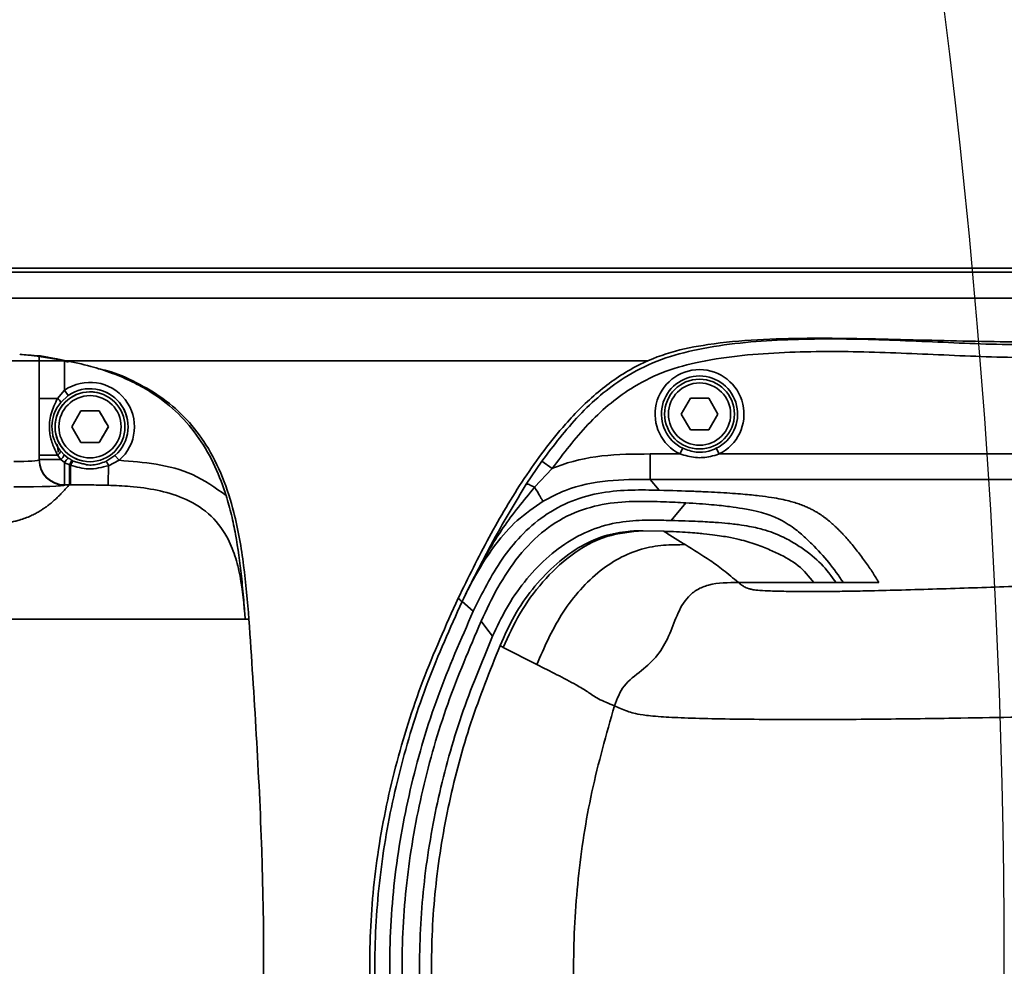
# Model space of a CAD drawing. Header units: millimetres. Extents: x 4180 to 7964, y -765 to 3096.
# Tile 14 of 30: x 6134 to 6211, y 890 to 965. Entities that reach past the tile are written whole.
import ezdxf

# ---------------------------------------------------------------- set-up
doc = ezdxf.new("R2010")
doc.units = ezdxf.units.MM
doc.header["$PDSIZE"] = -1
doc.layers.add('细线层', color=7, linetype='Continuous')
doc.dimstyles.new('ISO-25', dxfattribs={"dimscale": 5, "dimtxt": 3.5, "dimasz": 4.5, "dimexe": 3.5, "dimexo": 0.625, "dimtad": 1, "dimdec": 1, "dimtxsty": 'Standard', "dimcen": 2.5, "dimclrd": 1, "dimclre": 1, "dimadec": 0, "dimazin": 0, "dimtfac": 1, "dimtdec": 1, "dimtmove": 1, "dimatfit": 3, "dimfxl": 1, "dimarcsym": 0})

# ---------------------------------------------------------------- blocks, each defined once
blk = doc.blocks.new('*D54')
at = {"color": 1, "lineweight": -2, "transparency": 16777216}
for p, q in [((6232.358, 1182.02), (6174.595, 1154.905)), ((5611.093, 890.383), (6154.227, 1145.344))]:
    blk.add_line(p, q, dxfattribs=at)
at = {"color": 1, "transparency": 16777216}
blk.add_solid([(6173.002, 1158.299), (6176.189, 1151.51), (6154.227, 1145.344)], dxfattribs=at)
at = {"layer": 'Defpoints', "color": 0, "transparency": 16777216}
for p in [(6154.227, 1145.344), (5611.093, 890.383)]:
    blk.add_point(p, dxfattribs=at)
at = {"color": 0, "transparency": 16777216, "insert": (6209.345, 1184.336), "char_height": 17.5, "attachment_point": 5, "rotation": 25.14658}
blk.add_mtext('{\\fHYSWLongFangSong|b1|i0|c134|p2;R600}', dxfattribs=at)

msp = doc.modelspace()

# ---------------------------------------------------------------- linework, layer by layer
at = {"color": 4}
msp.add_arc((5611.093, 890.383), 600, 225, 135, dxfattribs=at)
at = {"layer": '细线层', "linetype": 'Continuous', "lineweight": 35}
for p, q in [((5876.681, 945.383), (6266.093, 945.383)), ((6266.093, 945.051), (5875.309, 945.051)), ((5873.75, 943.021), (6266.093, 943.021)), ((6135.093, 938.425), (6135.093, 930.274)), ((6135.093, 935.119), (6135.093, 938.425)), ((6135.093, 938.425), (6137.093, 938.111)), ((6183.015, 938.077), (6087.416, 938.077)), ((6137.093, 938.111), (6137.093, 935.755)), ((6136.539, 935.119), (6135.093, 935.119)), ((6136.539, 935.119), (6137.093, 935.755)), ((6137.379, 935.344), (6136.785, 934.799)), ((6137.093, 935.755), (6137.379, 935.344)), ((6185.65, 933.883), (6186.372, 935.133)), ((6186.372, 935.133), (6187.815, 935.133)), ((6187.815, 935.133), (6188.537, 933.883)), ((6137.65, 932.883), (6138.372, 934.133)), ((6138.372, 934.133), (6139.815, 934.133)), ((6139.815, 934.133), (6140.537, 932.883)), ((6186.372, 932.633), (6185.65, 933.883)), ((6188.537, 933.883), (6187.815, 932.633)), ((6138.372, 931.633), (6137.65, 932.883)), ((6140.537, 932.883), (6139.815, 931.633)), ((6187.815, 932.633), (6186.372, 932.633)), ((6139.815, 931.633), (6138.372, 931.633)), ((6136.539, 930.646), (6135.093, 930.646)), ((6135.093, 930.305), (6135.093, 930.646)), ((6136.799, 930.305), (6136.539, 930.646)), ((6136.785, 930.966), (6137.064, 930.673)), ((6137.064, 930.673), (6137.379, 930.421)), ((6140.348, 930.157), (6141.061, 930.618)), ((6141.389, 930.24), (6141.061, 930.618)), ((6183.2, 928.741), (6183.2, 930.74)), ((6183.2, 930.74), (6185.552, 930.74)), ((6185.772, 931.189), (6185.552, 930.74)), ((6188.635, 930.74), (6188.415, 931.189)), ((6188.635, 930.74), (6235.552, 930.74)), ((6135.093, 930.274), (6135.093, 930.305)), ((6135.093, 930.305), (6136.799, 930.305)), ((6137.093, 930.069), (6136.799, 930.305)), ((6137.559, 929.85), (6137.466, 929.888)), ((6137.699, 930.226), (6137.778, 930.186)), ((6137.778, 930.186), (6138.539, 929.975)), ((6141.389, 930.24), (6140.561, 929.817)), ((6173.452, 928.351), (6174.682, 930.185)), ((6175.496, 929.606), (6174.682, 930.185)), ((6175.496, 929.606), (6174.108, 928.116)), ((6137.093, 928.306), (6137.093, 928.275)), ((6137.466, 928.306), (6137.093, 928.306)), ((6137.559, 928.306), (6137.466, 928.306)), ((6183.2, 928.741), (6183.918, 927.883)), ((6241.132, 928.741), (6183.2, 928.741)), ((6184.86, 925.499), (6186.018, 926.891)), ((6184.288, 924.659), (6182.644, 924.697)), ((6196.099, 920.603), (6190.169, 920.603)), ((6197.849, 920.603), (6196.099, 920.603)), ((6197.849, 920.603), (6198.421, 920.603)), ((6201.221, 920.603), (6198.421, 920.603)), ((6168.391, 919.107), (6168.493, 919.322)), ((6168.391, 919.107), (6169.276, 918.349)), ((6151.376, 917.721), (6151.319, 917.721)), ((6151.613, 917.721), (6151.376, 917.721)), ((6171.642, 915.501), (6171.38, 915.642)), ((6174.278, 914.151), (6171.642, 915.501)), ((6180.394, 910.908), (6180.393, 910.905))]:
    msp.add_line(p, q, dxfattribs=at)
at = {"layer": '细线层', "linetype": 'Continuous', "lineweight": 35, "flags": 128}
for points in [[(6136.593, 930.883), (6136.555, 931.273), (6136.49, 931.516)], [(6137.093, 928.306), (6137.093, 928.348), (6137.093, 928.452), (6137.093, 928.615), (6137.093, 928.83), (6137.093, 929.092), (6137.093, 929.393), (6137.093, 929.722), (6137.093, 930.069)], [(6137.559, 928.306), (6137.559, 928.343), (6137.559, 928.432), (6137.559, 928.572), (6137.559, 928.758), (6137.559, 928.985), (6137.559, 929.248), (6137.559, 929.539), (6137.559, 929.85)], [(6140.512, 928.276), (6140.513, 928.312), (6140.516, 928.401), (6140.521, 928.54), (6140.526, 928.726), (6140.534, 928.953), (6140.542, 929.215), (6140.551, 929.506), (6140.561, 929.817)], [(6170.793, 916.377), (6170.342, 916.972), (6169.89, 917.567)]]:
    msp.add_lwpolyline(points, dxfattribs=at)
at = {"layer": '细线层', "linetype": 'Continuous', "lineweight": 35}
for centre, radius in [((6187.093, 933.883), 2.75), ((6187.093, 933.883), 2.45), ((6139.093, 932.883), 2.75), ((6139.093, 932.883), 2.45)]:
    msp.add_circle(centre, radius, dxfattribs=at)
for centre, radius, start, end in [((6187.093, 933.883), 3.5, 296.13231, 243.86769), ((6187.093, 933.883), 3, 296.13231, 243.86769), ((6139.093, 932.883), 3.5, 310.9839, 124.8499), ((6139.093, 932.883), 3, 310.9839, 124.8499), ((6139.093, 932.883), 2.75, 79.13961, 259.13961), ((6136.236, 934.631), 0.574, 17.06129, 58.16967), ((6139.093, 932.883), 3, 0.00003, 79.13961), ((6136.236, 931.134), 0.574, 301.83033, 342.93871), ((6136.104, 931.084), 1.044, 311.74863, 336.83192), ((6137.093, 930.305), 2, 180.01383, 270.01383), ((6137.093, 930.274), 2, 180.01383, 270.01383), ((6138.497, 929.22), 1.64, 132.95275, 148.82554), ((6138.44, 929.515), 0.943, 134.58587, 159.14129), ((6139.69, 929.51), 0.923, 19.47051, 44.56981)]:
    msp.add_arc(centre, radius, start, end, dxfattribs=at)
for centre, major_axis, ratio in [((6133.093, 930.274), (2, 0), 0.062164), ((6133.093, 928.275), (4, 0), 0.031082)]:
    msp.add_ellipse(centre, major_axis=major_axis, ratio=ratio, start_param=4.712389, end_param=6.283185, dxfattribs=at)
for points, knots in [([(6168.085, 919.378), (6168.878, 920.991), (6170.464, 924.218), (6173.211, 928.856), (6176.071, 932.712), (6179.025, 935.69), (6181.832, 937.632), (6184.806, 938.831), (6189.338, 939.697), (6195.576, 939.935), (6203.415, 939.738), (6213.813, 939.492), (6222.858, 939.54), (6230.545, 939.613), (6234.324, 939.541), (6237.779, 939.112), (6240.819, 938.221), (6243.399, 936.961), (6245.682, 935.216), (6247.969, 932.756), (6250.048, 929.502), (6252.607, 923.784), (6255.124, 915.95), (6257.146, 905.997), (6258.179, 895.904), (6258.229, 885.771), (6257.219, 875.707), (6255.624, 867.575), (6254.29, 862.862), (6253.872, 861.387)], [0, 0, 0, 0, 0.032666, 0.065341, 0.097866, 0.11964, 0.141341, 0.159402, 0.177494, 0.224915, 0.272497, 0.320086, 0.413948, 0.436888, 0.459817, 0.482628, 0.499917, 0.517181, 0.534499, 0.55184, 0.578, 0.60424, 0.665557, 0.727119, 0.788554, 0.849683, 0.910979, 0.972129, 1, 1, 1, 1]), ([(6174.682, 930.185), (6175.617, 931.418), (6177.482, 933.875), (6180.604, 936.543), (6183.725, 938.149), (6187.773, 939.278), (6193.223, 939.806), (6199.953, 939.834), (6206.691, 939.506), (6212.98, 939.265), (6218.82, 939.473), (6224.195, 939.774), (6229.565, 939.884), (6234.88, 939.484), (6239.352, 938.497), (6242.838, 936.943), (6245.323, 935.161), (6247.398, 932.957), (6248.783, 930.984), (6249.479, 929.762), (6249.681, 929.408)], [0, 0, 0, 0, 0.056457, 0.112587, 0.148244, 0.183922, 0.265473, 0.347414, 0.429809, 0.511983, 0.57733, 0.643241, 0.708783, 0.773432, 0.837714, 0.874962, 0.912199, 0.948623, 0.985111, 1, 1, 1, 1]), ([(6133.556, 938.592), (6133.624, 938.586), (6133.908, 938.56), (6134.371, 938.512), (6134.824, 938.459), (6135.06, 938.429), (6135.084, 938.426), (6135.093, 938.425)], [0, 0, 0, 0, 0.079097, 0.332454, 0.585889, 0.838322, 1, 1, 1, 1]), ([(6134.206, 938.528), (6134.536, 938.512), (6135.617, 938.461), (6136.664, 938.172), (6137.392, 937.971)], [0, 0, 0, 0, 0.304966, 1, 1, 1, 1]), ([(6135.093, 938.425), (6135.115, 938.422), (6135.159, 938.417), (6135.499, 938.372), (6135.999, 938.299), (6136.562, 938.209), (6136.938, 938.139), (6137.093, 938.111)], [0, 0, 0, 0, 0.211849, 0.423679, 0.636051, 0.85003, 1, 1, 1, 1]), ([(6248.807, 928.924), (6248.612, 929.265), (6247.948, 930.431), (6246.631, 932.31), (6244.672, 934.397), (6242.334, 936.074), (6238.985, 937.562), (6234.617, 938.519), (6229.367, 938.904), (6224.063, 938.783), (6218.754, 938.475), (6212.975, 938.265), (6206.74, 938.507), (6200.051, 938.839), (6193.372, 938.817), (6188.014, 938.304), (6184.101, 937.217), (6181.146, 935.696), (6178.176, 933.146), (6176.391, 930.789), (6175.496, 929.606)], [0, 0, 0, 0, 0.014711, 0.050241, 0.085706, 0.121457, 0.157219, 0.222293, 0.287743, 0.354111, 0.420855, 0.487021, 0.570641, 0.654489, 0.737872, 0.820854, 0.855123, 0.889371, 0.944518, 1, 1, 1, 1]), ([(6137.093, 938.11), (6137.785, 937.965), (6139.059, 937.697), (6140.834, 937.125), (6142.393, 936.468), (6144.098, 935.534), (6145.876, 934.182), (6147.56, 932.269), (6148.847, 930.08), (6149.501, 928.429), (6149.782, 927.55), (6149.807, 927.472)], [0, 0, 0, 0, 0.120754, 0.222346, 0.318282, 0.409461, 0.554074, 0.697575, 0.842275, 0.985951, 1, 1, 1, 1]), ([(6139.726, 937.453), (6139.973, 937.403), (6141.026, 937.189), (6142.762, 936.388), (6144.905, 935.155), (6146.763, 933.489), (6148.37, 931.405), (6149.598, 928.919), (6150.604, 925.721), (6151.25, 921.964), (6151.492, 919.136), (6151.613, 917.721)], [0, 0, 0, 0, 0.030312, 0.12907, 0.227667, 0.327258, 0.426879, 0.542621, 0.658649, 0.829151, 1, 1, 1, 1]), ([(6135.093, 930.646), (6135.093, 930.686), (6135.093, 931.299), (6135.093, 932.46), (6135.093, 933.923), (6135.093, 934.805), (6135.093, 935.119)], [0, 0, 0, 0, 0.0266861, 0.4080361, 0.789736, 1, 1, 1, 1]), ([(6136.539, 930.646), (6136.39, 930.946), (6136.086, 931.554), (6135.837, 932.661), (6135.953, 933.918), (6136.344, 934.718), (6136.539, 935.119)], [0, 0, 0, 0, 0.213668, 0.433825, 0.716538, 1, 1, 1, 1]), ([(6136.785, 934.799), (6136.682, 934.661), (6136.464, 934.37), (6136.187, 933.743), (6136.039, 932.903), (6136.19, 931.943), (6136.518, 931.301), (6136.746, 931.015), (6136.785, 930.966)], [0, 0, 0, 0, 0.125359, 0.264768, 0.490733, 0.731295, 0.953841, 1, 1, 1, 1]), ([(6140.537, 932.883), (6140.408, 933.106), (6140.167, 933.523), (6139.927, 933.939), (6139.815, 934.133)], [0, 0, 0, 0, 0.534625, 1, 1, 1, 1]), ([(6139.815, 931.633), (6139.944, 931.856), (6140.185, 932.273), (6140.425, 932.689), (6140.537, 932.883)], [0, 0, 0, 0, 0.534625, 1, 1, 1, 1]), ([(6138.372, 931.633), (6138.557, 931.633), (6138.984, 931.633), (6139.481, 931.633), (6139.768, 931.633), (6139.815, 931.633)], [0, 0, 0, 0, 0.388748, 0.899654, 1, 1, 1, 1]), ([(6175.496, 929.606), (6175.609, 929.651), (6176.853, 930.147), (6179.437, 930.72), (6181.927, 930.734), (6183.2, 930.74)], [0, 0, 0, 0, 0.046772, 0.513033, 1, 1, 1, 1]), ([(6188.635, 930.74), (6188.407, 930.665), (6187.808, 930.469), (6186.737, 930.399), (6185.956, 930.624), (6185.552, 930.74)], [0, 0, 0, 0, 0.228793, 0.601127, 1, 1, 1, 1]), ([(6185.772, 931.189), (6186.116, 931.064), (6186.778, 930.823), (6187.716, 930.901), (6188.22, 931.109), (6188.415, 931.189)], [0, 0, 0, 0, 0.399925, 0.768668, 1, 1, 1, 1]), ([(6137.466, 929.888), (6137.359, 929.936), (6137.233, 929.992), (6137.112, 930.059), (6137.093, 930.069)], [0, 0, 0, 0, 0.846734, 1, 1, 1, 1]), ([(6137.379, 930.421), (6137.395, 930.41), (6137.498, 930.339), (6137.607, 930.278), (6137.699, 930.226)], [0, 0, 0, 0, 0.154623, 1, 1, 1, 1]), ([(6137.466, 928.306), (6137.466, 928.342), (6137.466, 928.416), (6137.466, 928.882), (6137.466, 929.415), (6137.466, 929.775), (6137.466, 929.888)], [0, 0, 0, 0, 0.289282, 0.578565, 0.867847, 1, 1, 1, 1]), ([(6140.561, 929.817), (6140.033, 929.685), (6139.028, 929.433), (6138.032, 929.716), (6137.559, 929.85)], [0, 0, 0, 0, 0.524165, 1, 1, 1, 1]), ([(6138.539, 929.975), (6138.634, 929.944), (6139.042, 929.815), (6139.689, 929.906), (6140.17, 930.089), (6140.348, 930.157)], [0, 0, 0, 0, 0.161742, 0.689584, 1, 1, 1, 1]), ([(6141.389, 930.24), (6142.358, 930.163), (6144.319, 930.007), (6147.29, 929.272), (6148.957, 928.079), (6149.807, 927.472)], [0, 0, 0, 0, 0.323827, 0.655478, 1, 1, 1, 1]), ([(6137.466, 928.306), (6137.393, 928.225), (6137.254, 928.072), (6137.052, 927.855), (6136.845, 927.637), (6136.628, 927.417), (6136.397, 927.196), (6136.158, 926.981), (6135.916, 926.781), (6135.662, 926.591), (6135.418, 926.422), (6135.151, 926.252), (6134.859, 926.084), (6134.516, 925.906), (6134.139, 925.737), (6133.739, 925.591), (6133.357, 925.482), (6132.98, 925.394), (6132.523, 925.309), (6131.912, 925.224), (6131.108, 925.142), (6130.151, 925.075), (6129.168, 925.025), (6128.031, 924.979), (6126.312, 924.929), (6123.849, 924.885), (6121.138, 924.86), (6118.323, 924.852), (6115.51, 924.856), (6112.708, 924.864), (6110.128, 924.873), (6107.334, 924.883), (6104.075, 924.894), (6100.16, 924.908), (6096.044, 924.922), (6092.001, 924.936), (6088.033, 924.95), (6084.139, 924.964), (6080.319, 924.978), (6074.49, 924.998), (6066.815, 925.026), (6058.564, 925.055), (6051.857, 925.079), (6046.57, 925.098), (6041.47, 925.117), (6036.557, 925.135), (6031.83, 925.152), (6027.29, 925.169), (6022.936, 925.185), (6018.039, 925.203), (6012.14, 925.226), (6005.068, 925.253), (5997.773, 925.282), (5990.615, 925.311), (5983.589, 925.341), (5976.442, 925.373), (5969.284, 925.409), (5962.27, 925.45), (5955.384, 925.501), (5948.652, 925.565), (5942.614, 925.646), (5937.459, 925.747), (5933.241, 925.863), (5929.665, 925.998), (5926.495, 926.146), (5923.49, 926.308), (5920.643, 926.479), (5917.901, 926.658), (5915.494, 926.825), (5913.288, 926.984), (5911.293, 927.133), (5909.451, 927.276), (5908.379, 927.369), (5907.907, 927.41)], [0, 0, 0, 0, 0.021366, 0.040428, 0.057542, 0.079156, 0.098634, 0.115976, 0.136123, 0.151667, 0.166478, 0.180717, 0.196703, 0.211181, 0.227909, 0.24157, 0.249773, 0.257, 0.26526, 0.272429, 0.28014, 0.287849, 0.291779, 0.295561, 0.303259, 0.310957, 0.318657, 0.326364, 0.334076, 0.341791, 0.349507, 0.355427, 0.364917, 0.376477, 0.387833, 0.398985, 0.409933, 0.420676, 0.431216, 0.441552, 0.468924, 0.494754, 0.509859, 0.52445, 0.538526, 0.552089, 0.565138, 0.577672, 0.589693, 0.6012, 0.618243, 0.63856, 0.659811, 0.678719, 0.697939, 0.718129, 0.738113, 0.757565, 0.776821, 0.796299, 0.815409, 0.830782, 0.846152, 0.861528, 0.876911, 0.893227, 0.911036, 0.92791, 0.945683, 0.959397, 0.97378, 0.988463, 1, 1, 1, 1]), ([(6140.512, 928.276), (6140.02, 928.287), (6139.036, 928.31), (6138.051, 928.307), (6137.559, 928.306)], [0, 0, 0, 0, 0.4998924, 1, 1, 1, 1]), ([(6151.319, 917.721), (6151.319, 917.721), (6151.225, 918.859), (6151.072, 920.545), (6150.544, 922.719), (6149.831, 924.453), (6148.505, 926.156), (6146.508, 927.327), (6144.378, 927.932), (6142.39, 928.194), (6141.097, 928.25), (6140.512, 928.276)], [0, 0, 0, 0, 0.000003, 0.197013, 0.291124, 0.384942, 0.518896, 0.654946, 0.776744, 0.899016, 1, 1, 1, 1]), ([(6168.494, 919.322), (6168.494, 919.322), (6168.494, 919.322), (6168.494, 919.322), (6168.494, 919.322), (6168.495, 919.324), (6168.5, 919.335), (6168.568, 919.477), (6168.822, 920.001), (6169.613, 921.598), (6171.131, 924.514), (6172.603, 926.948), (6173.452, 928.351)], [0, 0, 0, 0, 0.000006, 0.000017, 0.000037, 0.000064, 0.000728, 0.003383, 0.045844, 0.169625, 0.521156, 1, 1, 1, 1]), ([(6183.2, 928.741), (6182.09, 928.737), (6179.843, 928.728), (6176.941, 928.161), (6175.349, 927.322), (6174.767, 927.014)], [0, 0, 0, 0, 0.382248, 0.7739, 1, 1, 1, 1]), ([(6241.132, 928.741), (6240.954, 928.582), (6240.606, 928.271), (6240.098, 927.812), (6239.613, 927.372), (6239.152, 926.951), (6238.714, 926.548), (6238.281, 926.145), (6237.815, 925.71), (6237.322, 925.249), (6236.802, 924.769), (6236.281, 924.309), (6235.734, 923.858), (6235.192, 923.456), (6234.65, 923.1), (6234.097, 922.777), (6233.486, 922.463), (6232.785, 922.152), (6232.05, 921.872), (6231.235, 921.617), (6230.239, 921.377), (6228.563, 921.135), (6226.08, 920.925), (6223.237, 920.756), (6220.489, 920.629), (6217.402, 920.505), (6214.388, 920.394), (6211.4, 920.288), (6208.65, 920.195), (6205.862, 920.106), (6203.19, 920.028), (6200.887, 919.969), (6198.998, 919.931), (6197.598, 919.912), (6196.458, 919.903), (6195.548, 919.901), (6194.694, 919.906), (6193.887, 919.916), (6193.152, 919.932), (6192.3, 919.96), (6191.601, 920.005), (6191.219, 920.064), (6190.856, 920.155), (6190.607, 920.278), (6190.364, 920.438), (6190.236, 920.546), (6190.169, 920.603)], [0, 0, 0, 0, 0.047201, 0.092574, 0.136119, 0.177835, 0.217723, 0.255783, 0.297359, 0.347079, 0.392444, 0.439896, 0.483815, 0.526374, 0.559235, 0.589502, 0.622568, 0.652644, 0.682073, 0.705939, 0.728664, 0.753973, 0.779443, 0.79547, 0.811498, 0.826163, 0.843557, 0.85636, 0.869476, 0.882563, 0.894899, 0.904997, 0.91146, 0.916873, 0.920142, 0.923144, 0.925974, 0.928749, 0.931716, 0.934684, 0.940594, 0.946528, 0.952467, 0.967947, 0.983142, 1, 1, 1, 1]), ([(6149.807, 927.472), (6149.955, 926.96), (6150.253, 925.934), (6150.682, 923.819), (6150.977, 921.607), (6151.168, 919.568), (6151.256, 918.497), (6151.296, 918.005), (6151.312, 917.799), (6151.318, 917.733), (6151.319, 917.721)], [0, 0, 0, 0, 0.1583346, 0.3172477, 0.6573682, 0.84898, 0.9383495, 0.9802609, 0.9965204, 1, 1, 1, 1]), ([(6174.108, 928.116), (6173.25, 927.079), (6171.63, 925.122), (6170.042, 922.364), (6169.084, 920.527), (6168.679, 919.704), (6168.549, 919.436), (6168.521, 919.379), (6168.507, 919.35), (6168.5, 919.336), (6168.497, 919.329), (6168.495, 919.325), (6168.494, 919.323), (6168.494, 919.323), (6168.494, 919.322), (6168.494, 919.322), (6168.494, 919.322), (6168.494, 919.322), (6168.494, 919.322), (6168.494, 919.322)], [0, 0, 0, 0, 0.385048, 0.726602, 0.909513, 0.979151, 0.989575, 0.994786, 0.997392, 0.998781, 0.99939, 0.999695, 0.99985, 0.999926, 0.999963, 0.99998, 0.99999, 0.999995, 1, 1, 1, 1]), ([(6169.276, 918.349), (6169.972, 919.756), (6171.017, 921.87), (6172.994, 924.339), (6174.829, 925.946), (6177.021, 927.123), (6179.402, 927.753), (6181.768, 927.933), (6183.201, 927.899), (6183.918, 927.883)], [0, 0, 0, 0, 0.237331, 0.356599, 0.479609, 0.609026, 0.739097, 0.869508, 1, 1, 1, 1]), ([(6174.767, 927.014), (6174.746, 927.049), (6174.705, 927.118), (6174.466, 927.518), (6174.239, 927.897), (6174.113, 928.107), (6174.108, 928.116)], [0, 0, 0, 0, 0.328768, 0.657537, 0.986305, 1, 1, 1, 1]), ([(6183.918, 927.883), (6184.867, 927.856), (6186.287, 927.816), (6187.788, 927.751), (6189.178, 927.678), (6190.576, 927.577), (6191.838, 927.447), (6192.788, 927.315), (6193.541, 927.178), (6194.126, 927.043), (6194.614, 926.906), (6195.041, 926.764), (6195.412, 926.618), (6195.733, 926.473), (6196.016, 926.33), (6196.266, 926.189), (6196.483, 926.056), (6196.672, 925.931), (6196.852, 925.805), (6197.032, 925.671), (6197.23, 925.516), (6197.437, 925.343), (6197.638, 925.164), (6197.822, 924.994), (6197.994, 924.827), (6198.168, 924.652), (6198.343, 924.47), (6198.574, 924.22), (6198.859, 923.899), (6199.192, 923.502), (6199.526, 923.085), (6199.855, 922.653), (6200.266, 922.089), (6200.736, 921.405), (6201.061, 920.868), (6201.221, 920.603)], [0, 0, 0, 0, 0.016922, 0.025322, 0.033574, 0.052086, 0.070361, 0.089058, 0.107562, 0.127044, 0.144368, 0.163727, 0.185128, 0.203765, 0.22288, 0.243546, 0.26099, 0.277183, 0.294359, 0.312518, 0.33166, 0.357502, 0.382776, 0.404317, 0.426927, 0.450605, 0.475352, 0.501168, 0.552172, 0.605985, 0.662606, 0.722036, 0.781382, 0.892283, 1, 1, 1, 1]), ([(6174.767, 927.014), (6174.064, 926.53), (6172.657, 925.561), (6171.019, 923.674), (6169.873, 921.941), (6169.164, 920.65), (6168.824, 919.989), (6168.646, 919.632), (6168.555, 919.447), (6168.509, 919.353), (6168.497, 919.329), (6168.494, 919.323), (6168.494, 919.322), (6168.493, 919.321), (6168.493, 919.321), (6168.493, 919.321), (6168.493, 919.321), (6168.493, 919.321)], [0, 0, 0, 0, 0.2492752, 0.4990677, 0.7492074, 0.8745925, 0.9373172, 0.9686875, 0.9921089, 0.9979935, 0.9994798, 0.9998594, 0.9999587, 0.9999862, 0.9999946, 0.9999976, 1, 1, 1, 1]), ([(6169.89, 917.567), (6170.312, 918.462), (6171.156, 920.254), (6172.786, 922.74), (6174.82, 924.815), (6177.235, 926.228), (6179.768, 926.896), (6182.179, 927.035), (6184.341, 926.975), (6185.459, 926.919), (6186.018, 926.891)], [0, 0, 0, 0, 0.129704, 0.259742, 0.38866, 0.510153, 0.63237, 0.754963, 0.877616, 1, 1, 1, 1]), ([(6186.018, 926.891), (6186.739, 926.843), (6188.187, 926.746), (6189.502, 926.593), (6191.169, 926.345), (6192.409, 926.011), (6193.408, 925.598), (6194.106, 925.194), (6194.662, 924.799), (6195.132, 924.41), (6195.549, 924.028), (6196.309, 923.274), (6197.297, 922.224), (6198.046, 921.143), (6198.421, 920.603)], [0, 0, 0, 0, 0.0207172, 0.0415428, 0.0623743, 0.1248595, 0.1873643, 0.2498768, 0.3123858, 0.3748962, 0.4374063, 0.4999181, 0.7499594, 1, 1, 1, 1]), ([(6184.86, 925.499), (6184.351, 925.513), (6183.333, 925.541), (6181.36, 925.494), (6179.156, 925.055), (6176.961, 924.042), (6174.971, 922.542), (6173.256, 920.694), (6171.84, 918.624), (6171.138, 917.116), (6170.793, 916.377)], [0, 0, 0, 0, 0.126797, 0.253508, 0.379996, 0.506026, 0.63144, 0.756224, 0.880445, 1, 1, 1, 1]), ([(6197.849, 920.603), (6197.472, 921.119), (6196.717, 922.151), (6195.485, 923.119), (6194.277, 923.898), (6193.349, 924.366), (6192.325, 924.735), (6191.458, 924.962), (6190.436, 925.139), (6189.52, 925.256), (6188.374, 925.353), (6187.078, 925.431), (6185.615, 925.476), (6184.86, 925.499)], [0, 0, 0, 0, 0.249661, 0.499324, 0.624156, 0.748988, 0.811403, 0.873815, 0.905022, 0.936225, 0.957028, 0.977808, 1, 1, 1, 1]), ([(6151.319, 917.721), (6151.035, 917.721), (6150.466, 917.721), (6149.772, 917.721), (6149.139, 917.721), (6148.691, 917.721), (6148.102, 917.721), (6147.26, 917.721), (6146.161, 917.721), (6144.804, 917.721), (6143.46, 917.721), (6141.783, 917.721), (6139.838, 917.721), (6137.767, 917.722), (6135.409, 917.722), (6132.789, 917.722), (6129.921, 917.723), (6126.342, 917.724), (6122.058, 917.725), (6117.187, 917.728), (6112.306, 917.731), (6103.277, 917.739), (6090.134, 917.758), (6072.897, 917.804), (6056.497, 917.878), (6040.921, 917.986), (6026.163, 918.131), (6011.401, 918.333), (5996.636, 918.609), (5981.875, 918.976), (5967.144, 919.459), (5955.24, 919.966), (5946.215, 920.425), (5939.988, 920.777), (5933.905, 921.156), (5928.067, 921.556), (5922.654, 921.96), (5917.899, 922.345), (5913.994, 922.682), (5910.565, 922.994), (5907.702, 923.267), (5905.236, 923.511), (5903.113, 923.728), (5901.166, 923.933), (5899.306, 924.133), (5898.101, 924.267), (5897.498, 924.335)], [0, 0, 0, 0, 0.069036, 0.138072, 0.159768, 0.181465, 0.203161, 0.224856, 0.246545, 0.257008, 0.267466, 0.277917, 0.285754, 0.293596, 0.30144, 0.309283, 0.317123, 0.324965, 0.336726, 0.348498, 0.360272, 0.37205, 0.41392, 0.455793, 0.497666, 0.533558, 0.56945, 0.605342, 0.641234, 0.677125, 0.713015, 0.748897, 0.764597, 0.780296, 0.795991, 0.81168, 0.82736, 0.843034, 0.858715, 0.8744, 0.895322, 0.916254, 0.93719, 0.958126, 0.979063, 1, 1, 1, 1]), ([(6182.644, 924.697), (6182.266, 924.688), (6181.366, 924.668), (6179.592, 924.364), (6177.519, 923.428), (6175.583, 921.952), (6173.892, 920.117), (6172.439, 918.009), (6171.737, 916.441), (6171.38, 915.642)], [0, 0, 0, 0, 0.107974, 0.257299, 0.406047, 0.554077, 0.701386, 0.847997, 1, 1, 1, 1]), ([(6171.642, 915.501), (6172.048, 916.402), (6172.875, 918.238), (6174.677, 920.699), (6176.92, 922.86), (6179.629, 924.412), (6181.677, 924.605), (6182.644, 924.697)], [0, 0, 0, 0, 0.195368, 0.398386, 0.596902, 0.809775, 1, 1, 1, 1]), ([(6184.288, 924.659), (6184.968, 924.625), (6186.335, 924.557), (6187.454, 924.453), (6188.341, 924.351), (6189.007, 924.251), (6190.082, 924.055), (6191.177, 923.753), (6192.302, 923.343), (6193.589, 922.749), (6194.939, 922.029), (6195.712, 921.078), (6196.099, 920.603)], [0, 0, 0, 0, 0.027665, 0.055667, 0.083675, 0.111683, 0.139693, 0.249731, 0.374776, 0.499821, 0.749911, 1, 1, 1, 1]), ([(6185.957, 923.597), (6185.676, 923.766), (6185.115, 924.102), (6184.564, 924.473), (6184.288, 924.659)], [0, 0, 0, 0, 0.5, 1, 1, 1, 1]), ([(6174.278, 914.151), (6174.855, 915.485), (6175.729, 917.503), (6177.478, 919.865), (6179.004, 921.391), (6180.689, 922.552), (6182.457, 923.284), (6184.23, 923.593), (6185.389, 923.596), (6185.957, 923.597)], [0, 0, 0, 0, 0.269525, 0.407712, 0.541997, 0.668404, 0.785388, 0.89467, 1, 1, 1, 1]), ([(6190.169, 920.603), (6189.751, 920.955), (6188.916, 921.658), (6187.611, 922.58), (6186.619, 923.191), (6185.957, 923.597)], [0, 0, 0, 0, 0.249997, 0.499997, 1, 1, 1, 1]), ([(6190.169, 920.603), (6189.364, 920.607), (6188.236, 920.614), (6186.904, 920.099), (6185.969, 919.336), (6185.269, 918.018), (6184.712, 916.385), (6183.852, 914.825), (6182.525, 913.646), (6181.042, 912.583), (6180.606, 911.457), (6180.394, 910.908)], [0, 0, 0, 0, 0.161755, 0.226751, 0.286043, 0.403326, 0.523026, 0.639128, 0.759569, 0.882842, 1, 1, 1, 1]), ([(6253.872, 861.387), (6253.264, 859.427), (6252.049, 855.516), (6249.871, 850.889), (6247.58, 847.578), (6245.54, 845.397), (6243.11, 843.636), (6240.2, 842.279), (6236.874, 841.488), (6229.186, 840.922), (6217.371, 841.016), (6204.782, 841.249), (6195.512, 841.125), (6190.526, 841.117), (6186.529, 841.527), (6183.57, 842.34), (6180.839, 843.761), (6178.204, 845.814), (6175.759, 848.468), (6173.502, 851.603), (6170.698, 856.216), (6167.469, 862.365), (6164.313, 870.232), (6162.23, 877.927), (6161.202, 885.309), (6161.017, 892.252), (6161.616, 899.225), (6163.05, 906.125), (6165.173, 912.906), (6167.115, 917.222), (6168.085, 919.378)], [0, 0, 0, 0, 0.036991, 0.073841, 0.091653, 0.109435, 0.127429, 0.145426, 0.167008, 0.188663, 0.284293, 0.379964, 0.415758, 0.45153, 0.469824, 0.488068, 0.506498, 0.52496, 0.548066, 0.571305, 0.594535, 0.645401, 0.696375, 0.747135, 0.788762, 0.830521, 0.872142, 0.914701, 0.957394, 1, 1, 1, 1]), ([(6168.391, 861.658), (6167.164, 864.452), (6164.711, 870.04), (6162.597, 878.196), (6161.571, 885.769), (6161.439, 892.659), (6162.09, 899.517), (6163.507, 906.256), (6165.575, 912.829), (6167.452, 917.015), (6168.391, 919.107)], [0, 0, 0, 0, 0.15359, 0.307151, 0.42262, 0.538086, 0.653555, 0.769029, 0.884509, 1, 1, 1, 1]), ([(6168.391, 919.107), (6168.333, 919.158), (6168.231, 919.248), (6168.129, 919.338), (6168.085, 919.378)], [0, 0, 0, 0, 0.559998, 1, 1, 1, 1]), ([(6253.692, 919.107), (6253.484, 918.806), (6253.067, 918.202), (6252.379, 917.296), (6251.646, 916.391), (6250.864, 915.486), (6250.022, 914.563), (6248.973, 913.471), (6248.138, 912.607), (6247.481, 911.988), (6247.222, 911.766), (6246.909, 911.545), (6246.394, 911.323), (6245.362, 911.119), (6243.712, 910.934), (6241.388, 910.774), (6238.147, 910.633), (6234.296, 910.511), (6230.183, 910.401), (6226.222, 910.303), (6222.451, 910.216), (6218.894, 910.141), (6215.281, 910.068), (6211.37, 909.995), (6207.657, 909.932), (6204.112, 909.882), (6201.022, 909.848), (6197.838, 909.825), (6194.586, 909.819), (6191.352, 909.835), (6188.335, 909.878), (6185.793, 909.948), (6183.751, 910.05), (6182.54, 910.18), (6181.876, 910.324), (6181.108, 910.567), (6180.7, 910.762), (6180.394, 910.908)], [0, 0, 0, 0, 0.078299, 0.156597, 0.234899, 0.313198, 0.391383, 0.474314, 0.596454, 0.615645, 0.634837, 0.654029, 0.673218, 0.692356, 0.707709, 0.723054, 0.738398, 0.753756, 0.769121, 0.784487, 0.79678, 0.809073, 0.821366, 0.833584, 0.848284, 0.857775, 0.867265, 0.876752, 0.886233, 0.895704, 0.905167, 0.914627, 0.92409, 0.936717, 0.949369, 0.962026, 1, 1, 1, 1]), ([(6169.276, 862.416), (6168.303, 864.63), (6166.357, 869.054), (6164.297, 876.02), (6162.988, 883.148), (6162.548, 890.383), (6162.988, 897.617), (6164.297, 904.745), (6166.357, 911.711), (6168.303, 916.135), (6169.276, 918.349)], [0, 0, 0, 0, 0.125318, 0.250381, 0.375247, 0.500001, 0.624755, 0.74962, 0.874684, 1, 1, 1, 1]), ([(6151.613, 917.721), (6152.014, 911.649), (6152.814, 899.514), (6152.814, 881.251), (6152.014, 869.116), (6151.613, 863.044)], [0, 0, 0, 0, 0.3335007, 0.6664993, 1, 1, 1, 1]), ([(6169.89, 863.198), (6168.97, 865.356), (6167.132, 869.668), (6165.186, 876.441), (6163.949, 883.363), (6163.531, 890.382), (6163.949, 897.402), (6165.186, 904.324), (6167.132, 911.097), (6168.97, 915.409), (6169.89, 917.567)], [0, 0, 0, 0, 0.1253029, 0.2503625, 0.3752351, 0.4999985, 0.6247649, 0.749639, 0.8746984, 1, 1, 1, 1]), ([(6170.793, 916.377), (6169.937, 914.31), (6168.226, 910.181), (6166.432, 903.699), (6165.297, 897.083), (6164.922, 890.382), (6165.297, 883.68), (6166.432, 877.065), (6168.225, 870.583), (6169.936, 866.453), (6170.792, 864.387)], [0, 0, 0, 0, 0.12529, 0.250344, 0.375221, 0.500003, 0.624785, 0.749662, 0.874717, 1, 1, 1, 1]), ([(6171.38, 915.642), (6170.577, 913.628), (6168.971, 909.602), (6167.289, 903.303), (6166.224, 896.882), (6165.869, 890.383), (6166.224, 883.883), (6167.289, 877.462), (6168.971, 871.163), (6170.577, 867.137), (6171.38, 865.123)], [0, 0, 0, 0, 0.125271, 0.250321, 0.375205, 0.499998, 0.624791, 0.749675, 0.874726, 1, 1, 1, 1]), ([(6180.394, 910.908), (6179.94, 911.089), (6179.033, 911.453), (6178.325, 912), (6176.759, 912.912), (6175.341, 913.62), (6174.278, 914.151)], [0, 0, 0, 0, 0.166659, 0.333327, 0.499996, 1, 1, 1, 1]), ([(6180.393, 910.905), (6179.754, 908.653), (6178.484, 904.179), (6177.431, 897.294), (6177.053, 890.383), (6177.431, 883.471), (6178.484, 876.586), (6179.754, 872.112), (6180.393, 869.86)], [0, 0, 0, 0, 0.1682918, 0.3344162, 0.5, 0.6655834, 0.8317077, 1, 1, 1, 1])]:
    msp.add_open_spline(points, degree=3, knots=knots, dxfattribs=at)
for points in [[(6137.699, 930.226), (6137.691, 930.224), (6137.675, 930.219), (6137.62, 930.145), (6137.548, 930.034), (6137.494, 929.936), (6137.466, 929.888)], [(6174.108, 928.116), (6174.026, 928.159), (6173.864, 928.246), (6173.664, 928.33), (6173.513, 928.372), (6173.472, 928.358), (6173.452, 928.351)]]:
    msp.add_open_spline(points, degree=3, dxfattribs=at)

# ---------------------------------------------------------------- dimensions: what is measured, and where the dimension line sits
dim = msp.add_radius_dim(center=(5611.093, 890.383), mpoint=(6154.227, 1145.344), text='{\\fHYSWLongFangSong|b1|i0|c134|p2;<>}', dimstyle='ISO-25')
dim.commit()
dim.dimension.update_dxf_attribs({"geometry": '*D54', "text_midpoint": (6214.391, 1173.586), "dimtype": 164})

doc.saveas('drawing.dxf')
